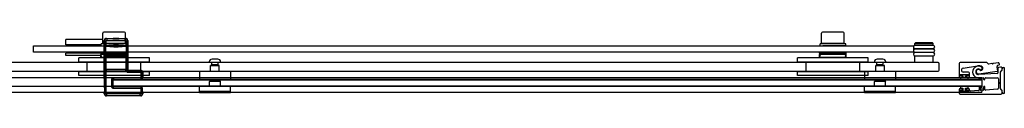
# Model space of a CAD drawing. Header units: millimetres. Extents: x 1507.28 to 1508.89, y 1200.83 to 1201.72.
# Tile 2 of 2: x 1507.97 to 1508.89, y 1200.83 to 1200.89. Entities that reach past the tile are written whole.
import ezdxf

# ---------------------------------------------------------------- set-up
doc = ezdxf.new("R2010")
doc.units = ezdxf.units.MM
doc.layers.add('SANINDUSA', color=3, linetype='CONTINUOUS')

msp = doc.modelspace()

# ---------------------------------------------------------------- linework, layer by layer
at = {"layer": 'SANINDUSA'}
for p, q in [((1508.04478, 1200.87681), (1508.04478, 1200.88631)), ((1508.06508, 1200.88731), (1508.04578, 1200.88731)), ((1508.06608, 1200.87681), (1508.06608, 1200.88631)), ((1508.71478, 1200.87681), (1508.71478, 1200.88631)), ((1508.73508, 1200.88731), (1508.71578, 1200.88731)), ((1508.73608, 1200.87681), (1508.73608, 1200.88631)), ((1508.04478, 1200.88051), (1508.01043, 1200.88051)), ((1508.01043, 1200.87551), (1508.01043, 1200.88051)), ((1508.04343, 1200.87451), (1508.04343, 1200.87651)), ((1508.06608, 1200.87681), (1508.04478, 1200.87681)), ((1508.04621, 1200.87946), (1508.04661, 1200.87907)), ((1508.04621, 1200.84507), (1508.04621, 1200.87946)), ((1508.04629, 1200.87426), (1508.04632, 1200.87626)), ((1508.04633, 1200.87626), (1508.04661, 1200.87652)), ((1508.04661, 1200.87907), (1508.04811, 1200.87907)), ((1508.04661, 1200.87907), (1508.04661, 1200.87652)), ((1508.04811, 1200.87652), (1508.04661, 1200.87652)), ((1508.04693, 1200.87651), (1508.04693, 1200.87681)), ((1508.04797, 1200.87502), (1508.04811, 1200.87652)), ((1508.04811, 1200.87652), (1508.04811, 1200.87907)), ((1508.04861, 1200.88107), (1508.04821, 1200.88146)), ((1508.04821, 1200.88146), (1508.0546, 1200.88146)), ((1508.06582, 1200.88107), (1508.04861, 1200.88107)), ((1508.04861, 1200.88107), (1508.04861, 1200.87957)), ((1508.04861, 1200.87957), (1508.06582, 1200.87957)), ((1508.05483, 1200.88168), (1508.05456, 1200.88142)), ((1508.05986, 1200.88142), (1508.05456, 1200.88142)), ((1508.05476, 1200.88131), (1508.05456, 1200.88142)), ((1508.05967, 1200.88131), (1508.05476, 1200.88131)), ((1508.05483, 1200.88168), (1508.0596, 1200.88168)), ((1508.0596, 1200.88168), (1508.05986, 1200.88142)), ((1508.05967, 1200.88131), (1508.05986, 1200.88142)), ((1508.05983, 1200.88146), (1508.06621, 1200.88146)), ((1508.06393, 1200.87651), (1508.06393, 1200.87681)), ((1508.06621, 1200.88146), (1508.06582, 1200.88107)), ((1508.06582, 1200.87957), (1508.06582, 1200.88107)), ((1508.06632, 1200.87907), (1508.06632, 1200.87652)), ((1508.06632, 1200.87907), (1508.06782, 1200.87907)), ((1508.06782, 1200.87652), (1508.06632, 1200.87652)), ((1508.06632, 1200.87652), (1508.06646, 1200.87503)), ((1508.06743, 1200.87451), (1508.06743, 1200.87651)), ((1508.06782, 1200.87907), (1508.06821, 1200.87946)), ((1508.06782, 1200.87652), (1508.06782, 1200.87907)), ((1508.06782, 1200.87652), (1508.0681, 1200.87626)), ((1508.06811, 1200.87626), (1508.06814, 1200.87426)), ((1508.06821, 1200.87946), (1508.06821, 1200.85281)), ((1508.71343, 1200.87451), (1508.71343, 1200.87651)), ((1508.73608, 1200.87681), (1508.71478, 1200.87681)), ((1508.71693, 1200.87651), (1508.71693, 1200.87681)), ((1508.73393, 1200.87651), (1508.73393, 1200.87681)), ((1508.73743, 1200.87451), (1508.73743, 1200.87651)), ((1508.80243, 1200.87721), (1508.80193, 1200.87671)), ((1508.81893, 1200.87671), (1508.80193, 1200.87671)), ((1508.80193, 1200.87521), (1508.80193, 1200.87671)), ((1508.81843, 1200.87721), (1508.80243, 1200.87721)), ((1508.81843, 1200.87721), (1508.81893, 1200.87671)), ((1508.81893, 1200.87521), (1508.81893, 1200.87671)), ((1507.98043, 1200.87451), (1508.80043, 1200.87451)), ((1507.98043, 1200.86851), (1507.98043, 1200.87451)), ((1508.80043, 1200.86851), (1507.98043, 1200.86851)), ((1508.04343, 1200.87551), (1508.01043, 1200.87551)), ((1508.04293, 1200.86751), (1508.01043, 1200.86751)), ((1508.01043, 1200.86551), (1508.01043, 1200.86751)), ((1508.01093, 1200.87551), (1508.01093, 1200.87451)), ((1508.01143, 1200.86851), (1508.01143, 1200.86751)), ((1508.04293, 1200.86751), (1508.04293, 1200.86851)), ((1508.04293, 1200.86751), (1508.04293, 1200.86651)), ((1508.04293, 1200.86751), (1508.06793, 1200.86751)), ((1508.04293, 1200.86751), (1508.04293, 1200.86751)), ((1508.04629, 1200.87426), (1508.04779, 1200.87426)), ((1508.04629, 1200.87426), (1508.04629, 1200.86776)), ((1508.04629, 1200.86776), (1508.04779, 1200.86776)), ((1508.04629, 1200.86776), (1508.04632, 1200.86575)), ((1508.04768, 1200.87477), (1508.04797, 1200.87502)), ((1508.04768, 1200.86724), (1508.04797, 1200.86699)), ((1508.04779, 1200.86776), (1508.04779, 1200.87426)), ((1508.04811, 1200.8655), (1508.04797, 1200.86699)), ((1508.05421, 1200.87455), (1508.06021, 1200.87455)), ((1508.05436, 1200.87454), (1508.05434, 1200.87455)), ((1508.06007, 1200.87454), (1508.05436, 1200.87454)), ((1508.05476, 1200.87431), (1508.05436, 1200.87454)), ((1508.05967, 1200.87431), (1508.05476, 1200.87431)), ((1508.0548, 1200.8741), (1508.05963, 1200.8741)), ((1508.05521, 1200.87368), (1508.0548, 1200.8741)), ((1508.05521, 1200.87368), (1508.05921, 1200.87368)), ((1508.05921, 1200.87368), (1508.05963, 1200.8741)), ((1508.05967, 1200.87431), (1508.06007, 1200.87454)), ((1508.06007, 1200.87454), (1508.06008, 1200.87456)), ((1508.06323, 1200.87451), (1508.06323, 1200.87451)), ((1508.06646, 1200.86699), (1508.06632, 1200.86549)), ((1508.06646, 1200.87503), (1508.06674, 1200.87477)), ((1508.06646, 1200.86699), (1508.06674, 1200.86724)), ((1508.06664, 1200.87426), (1508.06813, 1200.87426)), ((1508.06664, 1200.87426), (1508.06664, 1200.86775)), ((1508.06664, 1200.86775), (1508.06813, 1200.86775)), ((1508.06793, 1200.86751), (1508.06793, 1200.86851)), ((1508.06793, 1200.86651), (1508.06793, 1200.86751)), ((1508.06811, 1200.86575), (1508.06814, 1200.86775)), ((1508.06813, 1200.86775), (1508.06813, 1200.87426)), ((1508.71292, 1200.86751), (1508.71292, 1200.86851)), ((1508.71293, 1200.86751), (1508.71292, 1200.86751)), ((1508.71293, 1200.86751), (1508.71293, 1200.86651)), ((1508.71293, 1200.86751), (1508.73793, 1200.86751)), ((1508.73323, 1200.87451), (1508.73323, 1200.87451)), ((1508.73792, 1200.86751), (1508.73792, 1200.86851)), ((1508.73793, 1200.86651), (1508.73793, 1200.86751)), ((1508.80043, 1200.87451), (1508.80043, 1200.86851)), ((1508.81893, 1200.87521), (1508.80193, 1200.87521)), ((1508.81893, 1200.87486), (1508.80193, 1200.87486)), ((1508.80193, 1200.87186), (1508.81893, 1200.87186)), ((1508.81893, 1200.87151), (1508.80193, 1200.87151)), ((1508.80193, 1200.86851), (1508.81893, 1200.86851)), ((1508.81893, 1200.86816), (1508.80193, 1200.86816)), ((1508.80343, 1200.87486), (1508.80343, 1200.87521)), ((1508.80343, 1200.87151), (1508.80343, 1200.87186)), ((1508.80343, 1200.86816), (1508.80343, 1200.86851)), ((1508.81743, 1200.87486), (1508.81743, 1200.87521)), ((1508.81743, 1200.87151), (1508.81743, 1200.87186)), ((1508.81743, 1200.86816), (1508.81743, 1200.86851)), ((1508.82343, 1200.85881), (1507.34655, 1200.85881)), ((1508.04293, 1200.86551), (1508.01043, 1200.86551)), ((1508.08843, 1200.86331), (1508.02243, 1200.86331)), ((1508.02243, 1200.85931), (1508.02243, 1200.86331)), ((1508.08843, 1200.85931), (1508.02243, 1200.85931)), ((1508.03043, 1200.85031), (1508.03043, 1200.85931)), ((1508.04293, 1200.86551), (1508.04293, 1200.86651)), ((1508.06793, 1200.86651), (1508.04293, 1200.86651)), ((1508.04293, 1200.86331), (1508.04293, 1200.86551)), ((1508.04379, 1200.86462), (1508.04328, 1200.86651)), ((1508.06562, 1200.86351), (1508.04523, 1200.86351)), ((1508.04633, 1200.86575), (1508.04661, 1200.8655)), ((1508.04649, 1200.85354), (1508.04649, 1200.86392)), ((1508.04649, 1200.86392), (1508.04649, 1200.86392)), ((1508.04649, 1200.85354), (1508.04649, 1200.86392)), ((1508.04651, 1200.86512), (1508.04661, 1200.86522)), ((1508.04821, 1200.86512), (1508.04651, 1200.86512)), ((1508.04651, 1200.86492), (1508.04661, 1200.86502)), ((1508.04661, 1200.8655), (1508.04811, 1200.8655)), ((1508.04661, 1200.8655), (1508.04661, 1200.86522)), ((1508.04661, 1200.86502), (1508.04661, 1200.85244)), ((1508.04811, 1200.86525), (1508.04811, 1200.8655)), ((1508.04811, 1200.86525), (1508.06632, 1200.86525)), ((1508.04811, 1200.85242), (1508.04811, 1200.86505)), ((1508.04811, 1200.86505), (1508.06632, 1200.86505)), ((1508.04821, 1200.86512), (1508.04829, 1200.86521)), ((1508.04829, 1200.86521), (1508.04829, 1200.86505)), ((1508.04879, 1200.86522), (1508.06563, 1200.86522)), ((1508.04879, 1200.86505), (1508.04879, 1200.86522)), ((1508.06563, 1200.86522), (1508.06563, 1200.86505)), ((1508.06613, 1200.86521), (1508.06622, 1200.86512)), ((1508.06613, 1200.86505), (1508.06613, 1200.86521)), ((1508.06792, 1200.86512), (1508.06622, 1200.86512)), ((1508.06632, 1200.86549), (1508.06782, 1200.86549)), ((1508.06632, 1200.86549), (1508.06632, 1200.86525)), ((1508.06632, 1200.86505), (1508.06632, 1200.85242)), ((1508.06707, 1200.86462), (1508.06758, 1200.86651)), ((1508.06782, 1200.86549), (1508.0681, 1200.86575)), ((1508.06782, 1200.86522), (1508.06782, 1200.86549)), ((1508.06782, 1200.86522), (1508.06792, 1200.86512)), ((1508.06782, 1200.85244), (1508.06782, 1200.86502)), ((1508.06782, 1200.86502), (1508.06792, 1200.86492)), ((1508.06793, 1200.86551), (1508.06793, 1200.86651)), ((1508.06793, 1200.86331), (1508.06793, 1200.86551)), ((1508.06793, 1200.86392), (1508.06794, 1200.86392)), ((1508.06793, 1200.86392), (1508.06793, 1200.85354)), ((1508.06794, 1200.86392), (1508.06794, 1200.85354)), ((1508.08043, 1200.85031), (1508.08043, 1200.85931)), ((1508.08843, 1200.85931), (1508.08843, 1200.86331)), ((1508.14418, 1200.85881), (1508.14418, 1200.85955)), ((1508.15468, 1200.85881), (1508.14418, 1200.85881)), ((1508.14643, 1200.85675), (1508.14643, 1200.85881)), ((1508.15212, 1200.86211), (1508.14674, 1200.86211)), ((1508.15243, 1200.85675), (1508.15243, 1200.85881)), ((1508.15468, 1200.85881), (1508.15468, 1200.85955)), ((1508.75843, 1200.86331), (1508.69243, 1200.86331)), ((1508.69243, 1200.85931), (1508.69243, 1200.86331)), ((1508.75843, 1200.85931), (1508.69243, 1200.85931)), ((1508.70043, 1200.85031), (1508.70043, 1200.85931)), ((1508.71293, 1200.86551), (1508.71293, 1200.86651)), ((1508.73793, 1200.86651), (1508.71293, 1200.86651)), ((1508.71293, 1200.86331), (1508.71293, 1200.86551)), ((1508.71378, 1200.86462), (1508.71328, 1200.86651)), ((1508.73562, 1200.86351), (1508.71523, 1200.86351)), ((1508.73707, 1200.86462), (1508.73758, 1200.86651)), ((1508.73793, 1200.86551), (1508.73793, 1200.86651)), ((1508.73793, 1200.86331), (1508.73793, 1200.86551)), ((1508.75043, 1200.85031), (1508.75043, 1200.85931)), ((1508.75843, 1200.85931), (1508.75843, 1200.86331)), ((1508.76418, 1200.85881), (1508.76418, 1200.85955)), ((1508.77468, 1200.85881), (1508.76418, 1200.85881)), ((1508.76643, 1200.85675), (1508.76643, 1200.85881)), ((1508.77212, 1200.86211), (1508.76674, 1200.86211)), ((1508.77243, 1200.85675), (1508.77243, 1200.85881)), ((1508.77468, 1200.85881), (1508.77468, 1200.85955)), ((1508.80193, 1200.86516), (1508.81893, 1200.86516)), ((1508.81893, 1200.86481), (1508.80193, 1200.86481)), ((1508.80193, 1200.85881), (1508.80193, 1200.86481)), ((1508.80343, 1200.86481), (1508.80343, 1200.86516)), ((1508.81743, 1200.86481), (1508.81743, 1200.86516)), ((1508.81893, 1200.85881), (1508.81893, 1200.86481)), ((1508.82443, 1200.85181), (1508.82443, 1200.85781)), ((1508.8432, 1200.85789), (1508.8432, 1200.84606)), ((1508.86869, 1200.85889), (1508.8442, 1200.85889)), ((1508.8703, 1200.85769), (1508.86939, 1200.8586)), ((1508.87357, 1200.85795), (1508.87072, 1200.85755)), ((1508.87416, 1200.85762), (1508.8738, 1200.85789)), ((1508.87486, 1200.85804), (1508.87458, 1200.85768)), ((1508.87937, 1200.85876), (1508.87506, 1200.85816)), ((1507.34655, 1200.85081), (1508.82343, 1200.85081)), ((1508.08843, 1200.85031), (1508.02243, 1200.85031)), ((1508.02243, 1200.84681), (1508.02243, 1200.85031)), ((1508.04649, 1200.85354), (1508.04649, 1200.85354)), ((1508.04661, 1200.85244), (1508.04651, 1200.85254)), ((1508.04661, 1200.85224), (1508.04651, 1200.85234)), ((1508.04651, 1200.85234), (1508.04821, 1200.85234)), ((1508.04661, 1200.85224), (1508.04661, 1200.8302)), ((1508.06632, 1200.85242), (1508.04811, 1200.85242)), ((1508.04811, 1200.8302), (1508.04811, 1200.85222)), ((1508.06633, 1200.85222), (1508.04811, 1200.85222)), ((1508.04829, 1200.85226), (1508.04821, 1200.85234)), ((1508.04829, 1200.85242), (1508.04829, 1200.85226)), ((1508.04879, 1200.85225), (1508.04879, 1200.85242)), ((1508.06563, 1200.85225), (1508.04879, 1200.85225)), ((1508.06563, 1200.85242), (1508.06563, 1200.85225)), ((1508.06613, 1200.85226), (1508.06613, 1200.85242)), ((1508.06622, 1200.85234), (1508.06613, 1200.85226)), ((1508.06622, 1200.85234), (1508.06793, 1200.85234)), ((1508.06633, 1200.85222), (1508.06784, 1200.85224)), ((1508.06792, 1200.85254), (1508.06782, 1200.85244)), ((1508.06793, 1200.85234), (1508.06784, 1200.85224)), ((1508.06794, 1200.85354), (1508.06793, 1200.85354)), ((1508.06821, 1200.85281), (1508.06793, 1200.85253)), ((1508.06793, 1200.85253), (1508.06793, 1200.85234)), ((1508.06882, 1200.85142), (1508.06921, 1200.85181)), ((1508.07982, 1200.85142), (1508.06882, 1200.85142)), ((1508.06882, 1200.85142), (1508.06882, 1200.84992)), ((1508.06882, 1200.84992), (1508.07982, 1200.84992)), ((1508.06921, 1200.85181), (1508.08021, 1200.85181)), ((1508.08021, 1200.85181), (1508.07982, 1200.85142)), ((1508.07982, 1200.84992), (1508.07982, 1200.85142)), ((1508.08032, 1200.84942), (1508.08182, 1200.84942)), ((1508.08032, 1200.84942), (1508.08032, 1200.84472)), ((1508.08182, 1200.84942), (1508.08221, 1200.84981)), ((1508.08182, 1200.84472), (1508.08182, 1200.84942)), ((1508.08221, 1200.84981), (1508.08221, 1200.84507)), ((1508.08843, 1200.84681), (1508.08843, 1200.85031)), ((1508.13493, 1200.85051), (1508.13493, 1200.84311)), ((1508.13523, 1200.85081), (1508.16363, 1200.85081)), ((1508.14543, 1200.85081), (1508.14543, 1200.85601)), ((1508.14573, 1200.85631), (1508.15313, 1200.85631)), ((1508.15243, 1200.85675), (1508.14643, 1200.85675)), ((1508.14697, 1200.85644), (1508.14643, 1200.85675)), ((1508.15188, 1200.85644), (1508.15243, 1200.85675)), ((1508.15343, 1200.85081), (1508.15343, 1200.85601)), ((1508.16393, 1200.85051), (1508.16393, 1200.84311)), ((1508.75843, 1200.85031), (1508.69243, 1200.85031)), ((1508.69243, 1200.84681), (1508.69243, 1200.85031)), ((1508.75493, 1200.85051), (1508.75493, 1200.84311)), ((1508.75523, 1200.85081), (1508.78363, 1200.85081)), ((1508.75843, 1200.84681), (1508.75843, 1200.85031)), ((1508.76543, 1200.85081), (1508.76543, 1200.85601)), ((1508.76573, 1200.85631), (1508.77313, 1200.85631)), ((1508.77243, 1200.85675), (1508.76643, 1200.85675)), ((1508.76697, 1200.85644), (1508.76643, 1200.85675)), ((1508.77188, 1200.85644), (1508.77243, 1200.85675)), ((1508.77343, 1200.85081), (1508.77343, 1200.85601)), ((1508.78393, 1200.85051), (1508.78393, 1200.84311)), ((1508.84674, 1200.8537), (1508.8602, 1200.85583)), ((1508.8517, 1200.85006), (1508.84703, 1200.85006)), ((1508.8527, 1200.84606), (1508.8527, 1200.84906)), ((1508.87867, 1200.84866), (1508.86128, 1200.84775)), ((1508.86145, 1200.84826), (1508.87868, 1200.8508)), ((1508.87915, 1200.85638), (1508.88039, 1200.85676)), ((1508.88169, 1200.85472), (1508.87971, 1200.8543)), ((1508.8817, 1200.84082), (1508.8817, 1200.85018)), ((1508.88175, 1200.83452), (1508.88175, 1200.8501)), ((1508.88194, 1200.85056), (1508.88284, 1200.85147)), ((1508.882, 1200.85088), (1508.88291, 1200.8518)), ((1508.8832, 1200.8525), (1508.8832, 1200.8535)), ((1508.8832, 1200.8525), (1508.8832, 1200.8525)), ((1508.88323, 1200.85242), (1508.88323, 1200.85315)), ((1508.88423, 1200.85415), (1508.88522, 1200.85415)), ((1508.88522, 1200.85415), (1508.88522, 1200.83021)), ((1508.86443, 1200.84455), (1507.95443, 1200.84455)), ((1508.08843, 1200.84681), (1508.02243, 1200.84681)), ((1508.04621, 1200.84507), (1508.04625, 1200.84504)), ((1508.04626, 1200.84419), (1508.04626, 1200.83801)), ((1508.05293, 1200.84272), (1508.05443, 1200.84272)), ((1508.05293, 1200.84272), (1508.05293, 1200.8369)), ((1508.05443, 1200.84425), (1508.05443, 1200.84455)), ((1508.05443, 1200.84425), (1508.05443, 1200.8439)), ((1508.05443, 1200.8434), (1508.05443, 1200.8439)), ((1508.05443, 1200.8434), (1508.05443, 1200.84306)), ((1508.05443, 1200.8365), (1508.05443, 1200.84306)), ((1508.86443, 1200.84306), (1508.05443, 1200.84306)), ((1508.05443, 1200.84281), (1508.86443, 1200.84281)), ((1508.05443, 1200.83681), (1508.05443, 1200.84281)), ((1508.05443, 1200.8369), (1508.05443, 1200.84272)), ((1508.05471, 1200.84301), (1508.05493, 1200.84322)), ((1508.08053, 1200.84301), (1508.05471, 1200.84301)), ((1508.05493, 1200.84472), (1508.05493, 1200.84322)), ((1508.08032, 1200.84472), (1508.05493, 1200.84472)), ((1508.05493, 1200.84322), (1508.08032, 1200.84322)), ((1508.08032, 1200.84472), (1508.08032, 1200.84322)), ((1508.08182, 1200.84472), (1508.08032, 1200.84472)), ((1508.08032, 1200.84322), (1508.08053, 1200.84301)), ((1508.08203, 1200.84451), (1508.08182, 1200.84472)), ((1508.08204, 1200.8449), (1508.08221, 1200.84507)), ((1508.16363, 1200.84281), (1508.13523, 1200.84281)), ((1508.14483, 1200.84181), (1508.14433, 1200.84131)), ((1508.15453, 1200.84131), (1508.14433, 1200.84131)), ((1508.14433, 1200.83681), (1508.14433, 1200.84131)), ((1508.15403, 1200.84181), (1508.14483, 1200.84181)), ((1508.14543, 1200.84181), (1508.14543, 1200.84281)), ((1508.15343, 1200.84181), (1508.15343, 1200.84281)), ((1508.15403, 1200.84181), (1508.15453, 1200.84131)), ((1508.15453, 1200.83681), (1508.15453, 1200.84131)), ((1508.75843, 1200.84681), (1508.69243, 1200.84681)), ((1508.78363, 1200.84281), (1508.75523, 1200.84281)), ((1508.76483, 1200.84181), (1508.76433, 1200.84131)), ((1508.77453, 1200.84131), (1508.76433, 1200.84131)), ((1508.76433, 1200.83681), (1508.76433, 1200.84131)), ((1508.77403, 1200.84181), (1508.76483, 1200.84181)), ((1508.76543, 1200.84181), (1508.76543, 1200.84281)), ((1508.77343, 1200.84181), (1508.77343, 1200.84281)), ((1508.77403, 1200.84181), (1508.77453, 1200.84131)), ((1508.77453, 1200.83681), (1508.77453, 1200.84131)), ((1508.8442, 1200.84676), (1508.8442, 1200.84746)), ((1508.8442, 1200.84506), (1508.846, 1200.84506)), ((1508.85145, 1200.84761), (1508.84445, 1200.84761)), ((1508.84445, 1200.84761), (1508.84445, 1200.84661)), ((1508.84445, 1200.84661), (1508.8467, 1200.84661)), ((1508.84445, 1200.84461), (1508.84445, 1200.84281)), ((1508.8467, 1200.84461), (1508.84445, 1200.84461)), ((1508.84445, 1200.84281), (1508.85145, 1200.84281)), ((1508.8445, 1200.84776), (1508.8514, 1200.84776)), ((1508.846, 1200.84646), (1508.8445, 1200.84646)), ((1508.8463, 1200.84536), (1508.8463, 1200.84616)), ((1508.8467, 1200.84661), (1508.8467, 1200.84461)), ((1508.8492, 1200.84461), (1508.8492, 1200.84661)), ((1508.8492, 1200.84661), (1508.85145, 1200.84661)), ((1508.85145, 1200.84461), (1508.8492, 1200.84461)), ((1508.8496, 1200.84616), (1508.8496, 1200.84536)), ((1508.8514, 1200.84646), (1508.8499, 1200.84646)), ((1508.8499, 1200.84506), (1508.8517, 1200.84506)), ((1508.85145, 1200.84661), (1508.85145, 1200.84761)), ((1508.85145, 1200.84281), (1508.85145, 1200.84461)), ((1508.8517, 1200.84746), (1508.8517, 1200.84676)), ((1508.86174, 1200.84419), (1508.86174, 1200.84351)), ((1508.86294, 1200.84351), (1508.86294, 1200.84419)), ((1508.86344, 1200.84469), (1508.86544, 1200.84469)), ((1508.86443, 1200.84425), (1508.86443, 1200.84455)), ((1508.86443, 1200.84425), (1508.86443, 1200.8439)), ((1508.86443, 1200.8434), (1508.86443, 1200.8439)), ((1508.86443, 1200.8434), (1508.86443, 1200.84306)), ((1508.86443, 1200.84306), (1508.86443, 1200.8365)), ((1508.86443, 1200.84281), (1508.86443, 1200.83681)), ((1508.86594, 1200.84419), (1508.86594, 1200.84351)), ((1508.86714, 1200.84351), (1508.86714, 1200.84419)), ((1508.86764, 1200.84469), (1508.8787, 1200.84469)), ((1508.8797, 1200.84369), (1508.8797, 1200.835)), ((1508.88115, 1200.84016), (1508.88163, 1200.84064)), ((1508.88163, 1200.83898), (1508.88115, 1200.83946)), ((1508.86443, 1200.831), (1507.34597, 1200.831)), ((1508.86443, 1200.8365), (1507.95443, 1200.8365)), ((1508.04637, 1200.83065), (1508.04621, 1200.8305)), ((1508.04621, 1200.82981), (1508.04621, 1200.8305)), ((1508.04661, 1200.8302), (1508.04621, 1200.82981)), ((1508.04628, 1200.83702), (1508.04637, 1200.83655)), ((1508.04639, 1200.8352), (1508.04639, 1200.832)), ((1508.04661, 1200.8302), (1508.04811, 1200.8302)), ((1508.05293, 1200.8369), (1508.05443, 1200.8369)), ((1508.86443, 1200.83681), (1508.05443, 1200.83681)), ((1508.05471, 1200.83661), (1508.08053, 1200.83661)), ((1508.05493, 1200.8364), (1508.05471, 1200.83661)), ((1508.05493, 1200.8349), (1508.05493, 1200.8364)), ((1508.08032, 1200.8364), (1508.05493, 1200.8364)), ((1508.05493, 1200.8349), (1508.08032, 1200.8349)), ((1508.08053, 1200.83661), (1508.08032, 1200.8364)), ((1508.08032, 1200.8364), (1508.08032, 1200.8349)), ((1508.08032, 1200.8349), (1508.08182, 1200.8349)), ((1508.08032, 1200.8349), (1508.08032, 1200.8302)), ((1508.08182, 1200.8302), (1508.08032, 1200.8302)), ((1508.08182, 1200.8349), (1508.08203, 1200.83511)), ((1508.08182, 1200.8302), (1508.08182, 1200.8349)), ((1508.08221, 1200.82981), (1508.08182, 1200.8302)), ((1508.08203, 1200.832), (1508.08203, 1200.83511)), ((1508.08221, 1200.8305), (1508.08206, 1200.83065)), ((1508.08221, 1200.8305), (1508.08221, 1200.82981)), ((1508.13493, 1200.83191), (1508.13493, 1200.83651)), ((1508.16393, 1200.83181), (1508.13493, 1200.83181)), ((1508.13493, 1200.83081), (1508.13493, 1200.83181)), ((1508.16393, 1200.83081), (1508.13493, 1200.83081)), ((1508.16363, 1200.83681), (1508.13523, 1200.83681)), ((1508.16393, 1200.83191), (1508.16393, 1200.83651)), ((1508.16393, 1200.83081), (1508.16393, 1200.83181)), ((1508.75493, 1200.83191), (1508.75493, 1200.83651)), ((1508.78393, 1200.83181), (1508.75493, 1200.83181)), ((1508.75493, 1200.83081), (1508.75493, 1200.83181)), ((1508.78393, 1200.83081), (1508.75493, 1200.83081)), ((1508.78363, 1200.83681), (1508.75523, 1200.83681)), ((1508.78393, 1200.83191), (1508.78393, 1200.83651)), ((1508.78393, 1200.83081), (1508.78393, 1200.83181)), ((1508.8432, 1200.83356), (1508.8432, 1200.83056)), ((1508.846, 1200.83456), (1508.8442, 1200.83456)), ((1508.8442, 1200.83216), (1508.8442, 1200.83286)), ((1508.84445, 1200.83681), (1508.84445, 1200.83501)), ((1508.85145, 1200.83681), (1508.84445, 1200.83681)), ((1508.84445, 1200.83501), (1508.8467, 1200.83501)), ((1508.8467, 1200.83301), (1508.84445, 1200.83301)), ((1508.84445, 1200.83301), (1508.84445, 1200.83201)), ((1508.84445, 1200.83201), (1508.85145, 1200.83201)), ((1508.8445, 1200.83316), (1508.846, 1200.83316)), ((1508.8514, 1200.83186), (1508.8445, 1200.83186)), ((1508.8463, 1200.83346), (1508.8463, 1200.83426)), ((1508.8467, 1200.83501), (1508.8467, 1200.83301)), ((1508.8492, 1200.83501), (1508.85145, 1200.83501)), ((1508.8492, 1200.83301), (1508.8492, 1200.83501)), ((1508.85145, 1200.83301), (1508.8492, 1200.83301)), ((1508.8496, 1200.83426), (1508.8496, 1200.83346)), ((1508.8517, 1200.83456), (1508.8499, 1200.83456)), ((1508.8499, 1200.83316), (1508.8514, 1200.83316)), ((1508.85145, 1200.83501), (1508.85145, 1200.83681)), ((1508.85145, 1200.83201), (1508.85145, 1200.83301)), ((1508.8517, 1200.83286), (1508.8517, 1200.83216)), ((1508.8527, 1200.83323), (1508.8527, 1200.83356)), ((1508.86127, 1200.83277), (1508.85377, 1200.83223)), ((1508.86174, 1200.83611), (1508.86174, 1200.83327)), ((1508.86294, 1200.83342), (1508.86294, 1200.83611)), ((1508.86547, 1200.83306), (1508.86347, 1200.83292)), ((1508.86443, 1200.8365), (1508.86443, 1200.8362)), ((1508.86443, 1200.8352), (1508.86443, 1200.8362)), ((1508.86443, 1200.8352), (1508.86443, 1200.832)), ((1508.86443, 1200.831), (1508.86443, 1200.832)), ((1508.86594, 1200.83611), (1508.86594, 1200.83356)), ((1508.86714, 1200.83372), (1508.86714, 1200.83611)), ((1508.87877, 1200.83401), (1508.86767, 1200.83322)), ((1508.8817, 1200.83459), (1508.8817, 1200.8388)), ((1508.88283, 1200.83315), (1508.88194, 1200.83406)), ((1508.8829, 1200.83298), (1508.882, 1200.83388)), ((1508.8832, 1200.83081), (1508.8832, 1200.83228)), ((1508.88323, 1200.83121), (1508.88323, 1200.8322)), ((1508.88522, 1200.83021), (1508.88423, 1200.83021)), ((1508.04821, 1200.82781), (1508.04861, 1200.8282)), ((1508.08021, 1200.82781), (1508.04821, 1200.82781)), ((1508.04861, 1200.8282), (1508.04861, 1200.8297)), ((1508.07982, 1200.8297), (1508.04861, 1200.8297)), ((1508.04861, 1200.8282), (1508.07982, 1200.8282)), ((1508.07982, 1200.8282), (1508.07982, 1200.8297)), ((1508.07982, 1200.8282), (1508.08021, 1200.82781)), ((1508.8442, 1200.82956), (1508.88195, 1200.82956))]:
    msp.add_line(p, q, dxfattribs=at)
for centre, radius, start, end in [((1508.04578, 1200.88631), 0.001, 90, 180), ((1508.06508, 1200.88631), 0.001, 0, 90), ((1508.71578, 1200.88631), 0.001, 90, 180), ((1508.73508, 1200.88631), 0.001, 0, 90), ((1508.0572, 1200.97437), 0.09827, 264.69184, 275.32621), ((1508.05468, 1200.88118), 0.000144, 338.24466, 60), ((1508.05974, 1200.88118), 0.000144, 120, 201.75534), ((1508.0572, 1200.97437), 0.10005, 264.54353, 268.56407), ((1508.04985, 1200.87496), 0.00217, 185.00495, 198.86511), ((1508.04985, 1200.86706), 0.00217, 161.13243, 174.99751), ((1508.0572, 1200.76764), 0.10005, 84.52552, 95.45647), ((1508.0572, 1200.97437), 0.10055, 264.63273, 268.78175), ((1508.0572, 1200.76764), 0.10055, 84.61508, 95.36727), ((1508.0572, 1200.97437), 0.09977, 264.69184, 275.32621), ((1508.0572, 1200.76764), 0.09977, 84.67379, 95.30816), ((1508.05439, 1200.87517), 0.000652, 254.7859, 270.44944), ((1508.05468, 1200.87418), 0.000144, 323.70764, 60), ((1508.0572, 1200.97437), 0.10055, 271.23628, 275.38492), ((1508.05974, 1200.87418), 0.000144, 120, 216.29236), ((1508.0572, 1200.97437), 0.10005, 271.45448, 275.47448), ((1508.06458, 1200.87496), 0.00217, 341.09228, 354.9415), ((1508.06458, 1200.86705), 0.00217, 5.05604, 18.91019), ((1508.80193, 1200.87336), 0.0015, 90, 270), ((1508.80193, 1200.87001), 0.0015, 90, 270), ((1508.80193, 1200.86666), 0.0015, 90, 270), ((1508.81893, 1200.87336), 0.0015, 270, 90), ((1508.81893, 1200.87001), 0.0015, 270, 90), ((1508.81893, 1200.86666), 0.0015, 270, 90), ((1508.04523, 1200.86501), 0.0015, 195.06623, 270), ((1508.04684, 1200.86301), 0.0005, 37.38497, 90), ((1508.0572, 1200.76764), 0.09827, 84.67379, 95.30816), ((1508.06401, 1200.86301), 0.0005, 90, 142.61503), ((1508.06562, 1200.86501), 0.0015, 270, 344.93377), ((1508.14674, 1200.85955), 0.00256, 90, 180), ((1508.15212, 1200.85955), 0.00256, 0, 90), ((1508.71523, 1200.86501), 0.0015, 195.06623, 270), ((1508.71684, 1200.86301), 0.0005, 37.38497, 90), ((1508.73401, 1200.86301), 0.0005, 90, 142.61503), ((1508.73562, 1200.86501), 0.0015, 270, 344.93377), ((1508.76674, 1200.85955), 0.00256, 90, 180), ((1508.77212, 1200.85955), 0.00256, 0, 90), ((1508.82343, 1200.85781), 0.001, 0, 90), ((1508.8442, 1200.85789), 0.001, 90, 180), ((1508.86869, 1200.85789), 0.001, 45, 90), ((1508.87362, 1200.85765), 0.0003, 53, 98), ((1508.87362, 1200.85765), 0.0003, 53, 98), ((1508.87362, 1200.85765), 0.0003, 53, 98), ((1508.87362, 1200.85765), 0.0003, 53, 98), ((1508.8751, 1200.85786), 0.0003, 98, 143), ((1508.8751, 1200.85786), 0.0003, 98, 143), ((1508.8751, 1200.85786), 0.0003, 98, 143), ((1508.8751, 1200.85786), 0.0003, 98, 143), ((1508.87951, 1200.85777), 0.001, 22.04163, 98), ((1508.86115, 1200.85034), 0.02081, 19.8637, 22.04163), ((1508.13523, 1200.85051), 0.0003, 90, 180), ((1508.14573, 1200.85601), 0.0003, 90, 180), ((1508.14689, 1200.85631), 0.000144, 0.15478, 60), ((1508.15196, 1200.85631), 0.000144, 120, 179.84522), ((1508.15313, 1200.85601), 0.0003, 0, 90), ((1508.16363, 1200.85051), 0.0003, 0, 90), ((1508.75523, 1200.85051), 0.0003, 90, 180), ((1508.76573, 1200.85601), 0.0003, 90, 180), ((1508.76689, 1200.85631), 0.000144, 0.15478, 60), ((1508.77196, 1200.85631), 0.000144, 120, 179.84522), ((1508.77313, 1200.85601), 0.0003, 0, 90), ((1508.78363, 1200.85051), 0.0003, 0, 90), ((1508.82343, 1200.85181), 0.001, 270, 0), ((1508.84703, 1200.85189), 0.00183, 98.99386, 270), ((1508.8517, 1200.84906), 0.001, 0, 90), ((1508.86107, 1200.85007), 0.00537, 55.37372, 271.62094), ((1508.86115, 1200.85034), 0.0026, 53.97828, 273), ((1508.86115, 1200.85034), 0.0021, 52.18488, 278.37556), ((1508.86113, 1200.84992), 0.00598, 55.53071, 98.99386), ((1508.86352, 1200.8534), 0.00177, 232.18488, 55.53071), ((1508.86341, 1200.85346), 0.00125, 233.97828, 55.37372), ((1508.87065, 1200.85804), 0.0005, 225, 278), ((1508.87434, 1200.85786), 0.0003, 233, 323), ((1508.87434, 1200.85786), 0.0003, 233, 323), ((1508.87434, 1200.85786), 0.0003, 233, 323), ((1508.87434, 1200.85786), 0.0003, 233, 323), ((1508.87944, 1200.85543), 0.001, 107.04088, 195.53185), ((1508.86115, 1200.85034), 0.01799, 3.12571, 15.53185), ((1508.87862, 1200.84966), 0.001, 273, 357.75015), ((1508.87861, 1200.8513), 0.0005, 278.37556, 3.12571), ((1508.87981, 1200.85381), 0.0005, 102.04088, 190.53185), ((1508.86115, 1200.85034), 0.01849, 357.75015, 10.53185), ((1508.88025, 1200.85724), 0.0005, 287.04088, 19.8637), ((1508.88195, 1200.8535), 0.00125, 0, 102.04088), ((1508.8827, 1200.85018), 0.001, 135, 180), ((1508.8824, 1200.8501), 0.00065, 135.4448, 180), ((1508.88188, 1200.85242), 0.00135, 315.4448, 0), ((1508.8822, 1200.8525), 0.001, 315, 0), ((1508.88423, 1200.85315), 0.001, 90, 180), ((1508.05493, 1200.84272), 0.000501, 135.00449, 179.98107), ((1508.08044, 1200.84453), 0.0016, 350.22471, 359.46088), ((1508.13523, 1200.84311), 0.0003, 180, 270), ((1508.16363, 1200.84311), 0.0003, 270, 0), ((1508.75523, 1200.84311), 0.0003, 180, 270), ((1508.78363, 1200.84311), 0.0003, 270, 0), ((1508.8442, 1200.84606), 0.001, 180, 270), ((1508.8445, 1200.84746), 0.0003, 90, 180), ((1508.8445, 1200.84676), 0.0003, 180, 270), ((1508.846, 1200.84616), 0.0003, 0, 90), ((1508.846, 1200.84536), 0.0003, 270, 0), ((1508.8499, 1200.84616), 0.0003, 90, 180), ((1508.8499, 1200.84536), 0.0003, 180, 270), ((1508.8514, 1200.84746), 0.0003, 0, 90), ((1508.8514, 1200.84676), 0.0003, 270, 0), ((1508.8517, 1200.84606), 0.001, 270, 0), ((1508.86124, 1200.84419), 0.0005, 0, 91.62094), ((1508.86234, 1200.84351), 0.0006, 180, 0), ((1508.86234, 1200.84351), 0.0006, 180.00001, 359.99999), ((1508.86234, 1200.84351), 0.0006, 180.00001, 359.99999), ((1508.86234, 1200.84351), 0.0006, 180.00001, 359.99999), ((1508.86344, 1200.84419), 0.0005, 90, 180), ((1508.86544, 1200.84419), 0.0005, 0, 90), ((1508.86654, 1200.84351), 0.0006, 180, 0), ((1508.86654, 1200.84351), 0.0006, 180.00001, 359.99999), ((1508.86654, 1200.84351), 0.0006, 180.00001, 359.99999), ((1508.86654, 1200.84351), 0.0006, 180.00001, 359.99999), ((1508.86764, 1200.84419), 0.0005, 90, 180), ((1508.8787, 1200.84369), 0.001, 0, 90), ((1508.8815, 1200.83981), 0.0005, 135, 225), ((1508.8815, 1200.83981), 0.0005, 135, 225), ((1508.8815, 1200.83981), 0.0005, 135, 225), ((1508.8815, 1200.83981), 0.0005, 135, 225), ((1508.88145, 1200.84082), 0.00025, 315, 0), ((1508.88145, 1200.84082), 0.00025, 315.0003, 359.9997), ((1508.88145, 1200.84082), 0.00025, 315.0003, 359.9997), ((1508.88145, 1200.84082), 0.00025, 315.0003, 359.9997), ((1508.05493, 1200.8369), 0.000501, 180.01902, 224.99542), ((1508.13523, 1200.83651), 0.0003, 90, 180), ((1508.13503, 1200.83191), 0.0001, 180, 270), ((1508.16363, 1200.83651), 0.0003, 0, 90), ((1508.16383, 1200.83191), 0.0001, 270, 0), ((1508.75523, 1200.83651), 0.0003, 90, 180), ((1508.75503, 1200.83191), 0.0001, 180, 270), ((1508.78363, 1200.83651), 0.0003, 0, 90), ((1508.78383, 1200.83191), 0.0001, 270, 0), ((1508.8442, 1200.83356), 0.001, 90, 180), ((1508.8442, 1200.83056), 0.001, 180, 270), ((1508.8445, 1200.83286), 0.0003, 90, 180), ((1508.8445, 1200.83216), 0.0003, 180, 270), ((1508.846, 1200.83426), 0.0003, 0, 90), ((1508.846, 1200.83346), 0.0003, 270, 0), ((1508.8499, 1200.83426), 0.0003, 90, 180), ((1508.8499, 1200.83346), 0.0003, 180, 270), ((1508.8514, 1200.83286), 0.0003, 0, 90), ((1508.8514, 1200.83216), 0.0003, 270, 0), ((1508.8517, 1200.83356), 0.001, 0, 90), ((1508.8537, 1200.83323), 0.001, 180, 274.05698), ((1508.86124, 1200.83327), 0.0005, 274.05698, 0), ((1508.86234, 1200.83611), 0.0006, 0, 180), ((1508.86234, 1200.83611), 0.0006, 0.00001, 179.99999), ((1508.86234, 1200.83611), 0.0006, 0.00001, 179.99999), ((1508.86234, 1200.83611), 0.0006, 0.00001, 179.99999), ((1508.86344, 1200.83342), 0.0005, 180, 274.05698), ((1508.86544, 1200.83356), 0.0005, 274.05698, 0), ((1508.86654, 1200.83611), 0.0006, 0, 180), ((1508.86654, 1200.83611), 0.0006, 0.00001, 179.99999), ((1508.86654, 1200.83611), 0.0006, 0.00001, 179.99999), ((1508.86654, 1200.83611), 0.0006, 0.00001, 179.99999), ((1508.86764, 1200.83372), 0.0005, 180, 274.05698), ((1508.8787, 1200.835), 0.001, 274.05698, 0), ((1508.88145, 1200.8388), 0.00025, 0, 45), ((1508.88145, 1200.8388), 0.00025, 0.0003, 44.9997), ((1508.88145, 1200.8388), 0.00025, 0.0003, 44.9997), ((1508.88145, 1200.8388), 0.00025, 0.0003, 44.9997), ((1508.8827, 1200.83459), 0.001, 180, 225.0893), ((1508.8824, 1200.83452), 0.00065, 180, 224.38239), ((1508.88195, 1200.83081), 0.00125, 270, 0), ((1508.88188, 1200.8322), 0.00135, 0, 45), ((1508.8822, 1200.83227), 0.001, 0.5341, 45.0893), ((1508.88423, 1200.83121), 0.001, 180, 270)]:
    msp.add_arc(centre, radius, start, end, dxfattribs=at)
for centre, major_axis, ratio, start_param, end_param in [((1508.05543, 1200.87651), (-0.012, 0), 0.000227, 3.141593, 6.283185), ((1508.04821, 1200.87946), (-0.00141, 0.00141), 0.999695, 5.497939, 7.068431), ((1508.04783, 1200.87626), (0.00101, -0.00111), 0.999722, 3.974746, 5.450032), ((1508.04861, 1200.87907), (-0.00141, -0.00141), 0.999848, 3.927143, 5.497635), ((1508.04811, 1200.87652), (-0.00101, 0.00111), 0.999721, 0.831859, 2.309733), ((1508.04861, 1200.87907), (-0.000354, 0.000354), 0.999695, 5.497939, 7.068431), ((1508.05721, 1200.88116), (0.003, 0), 0.017455, 2.490845, 6.933933), ((1508.06582, 1200.87907), (-0.00141, 0.00141), 0.999848, 3.927143, 5.497635), ((1508.06582, 1200.87907), (0.000354, 0.000354), 0.999695, 5.497939, 7.068431), ((1508.06621, 1200.87946), (0.00141, 0.00141), 0.999695, 5.497939, 7.068431), ((1508.06632, 1200.87652), (-0.00101, -0.00111), 0.999721, 0.832017, 2.309576), ((1508.0666, 1200.87626), (0.00101, 0.00111), 0.999722, 3.974903, 5.449875), ((1508.72543, 1200.87651), (-0.012, 0), 0.000227, 3.141593, 6.283185), ((1508.04783, 1200.86575), (0.00101, 0.00111), 0.999722, 0.833153, 2.308439), ((1508.04811, 1200.8655), (0.00101, 0.00111), 0.999721, 0.831859, 2.309733), ((1508.05543, 1200.87451), (-0.012, 0), 0.000227, 2.356109, 5.497873), ((1508.05543, 1200.87451), (-0.0078, 0), 0.000227, 3.141593, 5.297135), ((1508.06632, 1200.86549), (0.00101, -0.00111), 0.999721, 0.832017, 2.309576), ((1508.0666, 1200.86575), (0.00101, -0.00111), 0.999722, 0.83331, 2.308282), ((1508.72543, 1200.87451), (-0.012, 0), 0.000227, 2.278381, 5.627762), ((1508.72543, 1200.87451), (-0.0078, 0), 0.000227, 3.141593, 5.497746), ((1508.04651, 1200.86392), (0, -0.0012), 0.017455, 3.159046, 4.712389), ((1508.04651, 1200.86392), (0, 0.001), 0.017455, 0.017453, 1.570796), ((1508.04811, 1200.86522), (0.0015, 0), 0.017455, 1.570796, 3.124139), ((1508.04811, 1200.86502), (-0.0015, 0), 0.017455, 4.712389, 6.265732), ((1508.04821, 1200.86392), (0, -0.0012), 0.017455, 3.159046, 3.503264), ((1508.04879, 1200.86521), (0.0005, 0), 0.017455, 1.570796, 3.124139), ((1508.06563, 1200.86521), (0.0005, 0), 0.017455, 0.017453, 1.570796), ((1508.06622, 1200.86392), (0, 0.0012), 0.017455, 5.921514, 6.265732), ((1508.06632, 1200.86522), (0.0015, 0), 0.017455, 0.017453, 1.570796), ((1508.06632, 1200.86502), (-0.0015, 0), 0.017455, 3.159046, 4.712389), ((1508.06792, 1200.86392), (0, 0.0012), 0.017455, 4.712389, 6.265732), ((1508.06792, 1200.86392), (0, -0.001), 0.017455, 1.570796, 3.124139), ((1508.04651, 1200.85354), (0, -0.0012), 0.017455, 4.712389, 6.265732), ((1508.04651, 1200.85354), (0, 0.001), 0.017455, 1.570796, 3.124139), ((1508.04811, 1200.85244), (0.0015, 0), 0.017455, 3.159046, 4.712389), ((1508.04811, 1200.85224), (-0.0015, 0), 0.017455, 0.017453, 1.570796), ((1508.04821, 1200.85354), (0, -0.0012), 0.017455, 5.921514, 6.265732), ((1508.04879, 1200.85226), (-0.0005, 0), 0.017455, 0.017453, 1.570796), ((1508.06563, 1200.85226), (-0.0005, 0), 0.017455, 1.570796, 3.124139), ((1508.06622, 1200.85354), (0, 0.0012), 0.017455, 3.159046, 3.503264), ((1508.06632, 1200.85244), (0.0015, 0), 0.017455, 4.712389, 6.265732), ((1508.06882, 1200.85242), (-0.00177, -0.00177), 0.999695, 5.578075, 7.068431), ((1508.06882, 1200.85242), (-0.000708, -0.000708), 0.998783, 5.673241, 7.068431), ((1508.06792, 1200.85354), (0, -0.001), 0.017455, 0.017453, 1.570796), ((1508.06792, 1200.85354), (0, 0.0012), 0.017455, 3.704934, 4.712389), ((1508.06921, 1200.85281), (-0.000707, -0.000707), 0.999695, 5.497939, 7.068431), ((1508.07479, 1200.8515), (0.003, 0), 0.017455, 4.712389, 10.995574), ((1508.07982, 1200.84942), (-0.00141, 0.00141), 0.999848, 3.927143, 5.497635), ((1508.07982, 1200.84942), (0.000354, 0.000354), 0.999695, 5.497939, 7.068431), ((1508.08021, 1200.84981), (0.00141, 0.00141), 0.999695, 5.497939, 7.068431), ((1508.04625, 1200.84419), (0, 0.00085), 0.017455, 4.712389, 6.265732), ((1508.05493, 1200.84272), (0.00141, 0.00141), 0.999695, 0.785246, 2.356347), ((1508.05471, 1200.84251), (-0.000354, -0.000354), 0.999695, 3.926839, 4.408005), ((1508.05493, 1200.84272), (0.000354, 0.000354), 0.997872, 0.785246, 1.570796), ((1508.07479, 1200.84314), (-0.003, 0), 0.017455, 4.712389, 10.995574), ((1508.08032, 1200.84472), (-0.00106, -0.00106), 0.999695, 0.78555, 2.356042), ((1508.08053, 1200.84451), (0.00106, -0.00106), 0.999695, 5.497939, 6.896147), ((1508.08204, 1200.84425), (0, -0.00065), 0.017455, 3.159046, 4.307135), ((1508.04628, 1200.83801), (0, -0.001), 0.017455, 4.712389, 6.195919), ((1508.04637, 1200.8352), (0, 0.00135), 0.017455, 4.712389, 6.195919), ((1508.04637, 1200.832), (0, 0.00135), 0.017455, 3.159046, 4.712389), ((1508.04861, 1200.8302), (0.00141, -0.00141), 0.999848, 3.927143, 5.497635), ((1508.04861, 1200.8302), (-0.000354, -0.000354), 0.999695, 5.497939, 7.068431), ((1508.05493, 1200.8369), (0.00141, -0.00141), 0.999695, 3.926839, 5.497939), ((1508.05471, 1200.83711), (-0.000354, 0.000354), 0.999695, 1.875313, 2.356347), ((1508.05493, 1200.8369), (0.000354, -0.000354), 0.997872, 4.712389, 5.497939), ((1508.07982, 1200.8302), (0.00141, 0.00141), 0.999848, 3.927143, 5.497635), ((1508.07982, 1200.8302), (0.000354, -0.000354), 0.999695, 5.497939, 7.068431), ((1508.08032, 1200.8349), (0.00106, -0.00106), 0.999695, 0.78555, 2.356042), ((1508.08053, 1200.83511), (0.00106, 0.00106), 0.999695, 5.497939, 7.068431), ((1508.08206, 1200.832), (0, -0.00135), 0.017455, 4.712389, 6.265732), ((1508.04821, 1200.82981), (-0.00141, -0.00141), 0.999695, 5.497939, 7.068431), ((1508.08021, 1200.82981), (0.00141, -0.00141), 0.999695, 5.497939, 7.068431)]:
    msp.add_ellipse(centre, major_axis=major_axis, ratio=ratio, start_param=start_param, end_param=end_param, dxfattribs=at)

doc.saveas('drawing.dxf')
